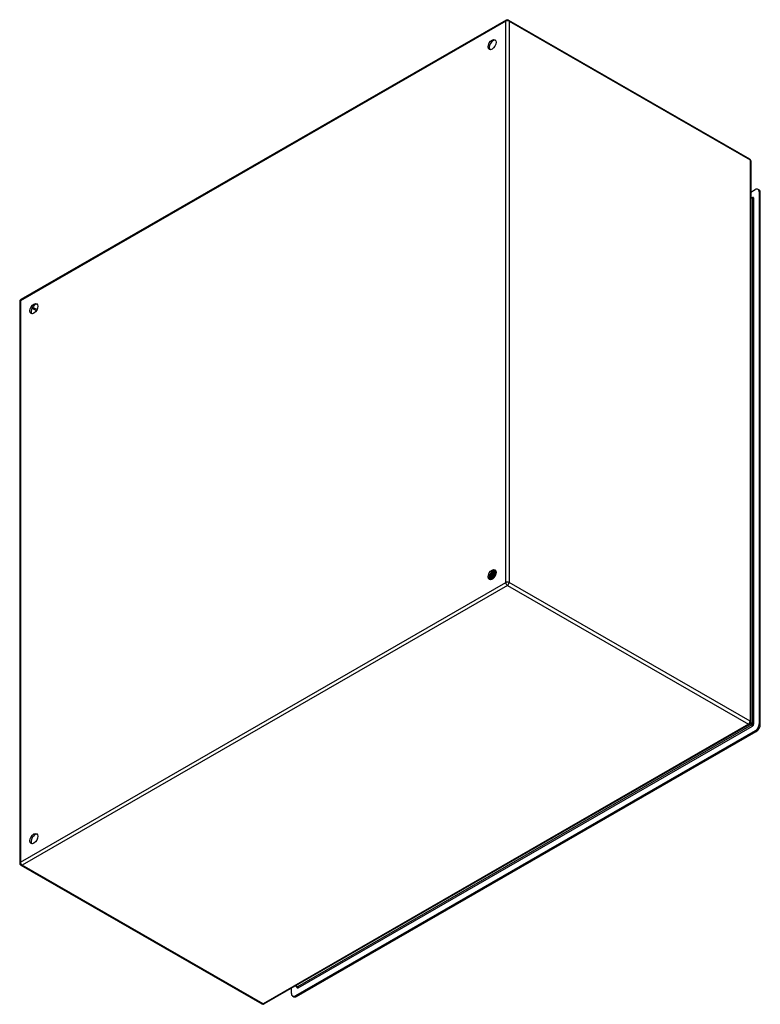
# Model space of a CAD drawing. Header units: inches. Extents: x 142.9 to 168.6, y 49.3 to 83.5.
import ezdxf

# ---------------------------------------------------------------- set-up
doc = ezdxf.new("R2010")
doc.units = ezdxf.units.IN
doc.header["$MEASUREMENT"] = 0
doc.layers.add('Visible Edges(ANSI)', color=7, linetype='Continuous', lineweight=25)
doc.layers.add('Visible Tangent Edges(ANSI)', color=7, linetype='Continuous', lineweight=25)

msp = doc.modelspace()

# ---------------------------------------------------------------- linework, layer by layer
at = {"layer": 'Visible Edges(ANSI)'}
for p, q in [((159.803, 83.488), (142.952, 73.783)), ((159.887, 83.488), (168.254, 78.67)), ((168.296, 78.597), (168.296, 59.113)), ((168.296, 77.512), (168.45, 77.601)), ((168.586, 77.589), (168.549, 77.611)), ((168.296, 77.344), (168.348, 77.314)), ((168.59, 77.52), (168.59, 59.058)), ((168.627, 59.036), (168.627, 77.499)), ((142.909, 73.711), (142.909, 54.227)), ((159.272, 64.265), (159.275, 64.264)), ((159.309, 64.249), (159.312, 64.248)), ((159.337, 64.366), (159.336, 64.366)), ((159.338, 64.349), (159.338, 64.331)), ((159.363, 64.374), (159.366, 64.373)), ((159.372, 64.35), (159.369, 64.351)), ((159.373, 64.329), (159.373, 64.311)), ((159.397, 64.357), (159.399, 64.356)), ((159.406, 64.369), (159.403, 64.371)), ((159.406, 64.334), (159.403, 64.335)), ((159.408, 64.309), (159.408, 64.291)), ((159.43, 64.341), (159.432, 64.339)), ((159.44, 64.318), (159.437, 64.319)), ((159.441, 64.349), (159.438, 64.351)), ((159.443, 64.289), (159.443, 64.271)), ((159.231, 64.124), (159.228, 64.126)), ((159.233, 64.11), (159.23, 64.111)), ((159.248, 64.166), (159.232, 64.157)), ((159.248, 64.131), (159.251, 64.129)), ((159.259, 64.237), (159.256, 64.238)), ((159.268, 64.09), (159.265, 64.091)), ((159.269, 64.105), (159.266, 64.106)), ((159.283, 64.146), (159.267, 64.137)), ((159.286, 64.112), (159.289, 64.111)), ((159.296, 64.221), (159.293, 64.222)), ((159.317, 64.126), (159.301, 64.117)), ((159.307, 64.085), (159.304, 64.087)), ((159.324, 64.094), (159.328, 64.092)), ((159.334, 64.205), (159.331, 64.207)), ((159.336, 64.093), (159.333, 64.095)), ((159.35, 64.105), (159.336, 64.097)), ((159.346, 64.234), (159.349, 64.233)), ((159.349, 64.104), (159.349, 64.104)), ((159.371, 64.19), (159.368, 64.191)), ((159.383, 64.219), (159.386, 64.217)), ((159.408, 64.174), (159.406, 64.175)), ((159.42, 64.203), (159.423, 64.202)), ((168.254, 59.04), (151.402, 49.336)), ((168.45, 58.817), (152.482, 49.621)), ((152.52, 49.6), (168.488, 58.795)), ((142.952, 54.154), (151.318, 49.336)), ((152.49, 49.963), (152.541, 49.934)), ((152.343, 49.702), (152.343, 49.878)), ((152.421, 49.59), (152.384, 49.612))]:
    msp.add_line(p, q, dxfattribs=at)
at = {"layer": 'Visible Edges(ANSI)', "flags": 128}
for points in [[(168.353, 77.312), (168.351, 77.313), (168.348, 77.314)], [(159.408, 64.175), (159.401, 64.178), (159.395, 64.181), (159.388, 64.184), (159.381, 64.187), (159.374, 64.19), (159.367, 64.194), (159.36, 64.197), (159.353, 64.2), (159.346, 64.203), (159.339, 64.206), (159.332, 64.209), (159.325, 64.212), (159.318, 64.215), (159.311, 64.218), (159.304, 64.221), (159.298, 64.224), (159.291, 64.227), (159.284, 64.23), (159.277, 64.233), (159.27, 64.237), (159.263, 64.24), (159.256, 64.243), (159.249, 64.246), (159.242, 64.249)], [(159.255, 64.275), (159.256, 64.274), (159.257, 64.274), (159.258, 64.273), (159.258, 64.273), (159.259, 64.273), (159.26, 64.272), (159.26, 64.272), (159.261, 64.271), (159.262, 64.271), (159.262, 64.271), (159.263, 64.27), (159.264, 64.27), (159.264, 64.269), (159.265, 64.269), (159.266, 64.269), (159.266, 64.268), (159.267, 64.268), (159.268, 64.267), (159.269, 64.267), (159.269, 64.267), (159.27, 64.266), (159.271, 64.266), (159.271, 64.265), (159.272, 64.265)], [(159.296, 64.33), (159.296, 64.328), (159.295, 64.325), (159.294, 64.322), (159.294, 64.319), (159.293, 64.317), (159.292, 64.314), (159.291, 64.311), (159.29, 64.308), (159.289, 64.305), (159.288, 64.303), (159.287, 64.3), (159.286, 64.297), (159.285, 64.294), (159.284, 64.292), (159.283, 64.289), (159.282, 64.286), (159.281, 64.284), (159.28, 64.281), (159.279, 64.278), (159.277, 64.275), (159.276, 64.273), (159.275, 64.27), (159.273, 64.268), (159.272, 64.265)], [(159.275, 64.264), (159.276, 64.267), (159.278, 64.269), (159.279, 64.272), (159.281, 64.275), (159.282, 64.278), (159.283, 64.281), (159.285, 64.284), (159.286, 64.287), (159.287, 64.29), (159.288, 64.293), (159.289, 64.296), (159.29, 64.299), (159.291, 64.302), (159.292, 64.305), (159.293, 64.308), (159.294, 64.311), (159.295, 64.314), (159.296, 64.317), (159.297, 64.32), (159.298, 64.323), (159.298, 64.326), (159.299, 64.329), (159.3, 64.332), (159.3, 64.335)], [(159.275, 64.264), (159.275, 64.264), (159.276, 64.264), (159.276, 64.264), (159.276, 64.264), (159.276, 64.264), (159.277, 64.264), (159.277, 64.264), (159.277, 64.264), (159.278, 64.264), (159.278, 64.264), (159.278, 64.264), (159.278, 64.264), (159.279, 64.264), (159.279, 64.264), (159.279, 64.265), (159.28, 64.265), (159.28, 64.265), (159.28, 64.265), (159.28, 64.265), (159.281, 64.265), (159.281, 64.265), (159.281, 64.265), (159.281, 64.265), (159.282, 64.265)], [(159.282, 64.265), (159.283, 64.268), (159.284, 64.271), (159.286, 64.274), (159.287, 64.277), (159.288, 64.28), (159.29, 64.283), (159.291, 64.286), (159.292, 64.289), (159.293, 64.292), (159.294, 64.295), (159.295, 64.298), (159.296, 64.301), (159.297, 64.304), (159.298, 64.307), (159.298, 64.31), (159.299, 64.313), (159.3, 64.316), (159.3, 64.319), (159.301, 64.322), (159.301, 64.326), (159.302, 64.329), (159.302, 64.331), (159.303, 64.334), (159.303, 64.337)], [(159.282, 64.265), (159.283, 64.264), (159.284, 64.264), (159.285, 64.263), (159.286, 64.262), (159.287, 64.262), (159.289, 64.261), (159.29, 64.26), (159.291, 64.26), (159.292, 64.259), (159.293, 64.258), (159.294, 64.258), (159.295, 64.257), (159.297, 64.256), (159.298, 64.256), (159.299, 64.255), (159.3, 64.255), (159.301, 64.254), (159.302, 64.253), (159.303, 64.253), (159.305, 64.252), (159.306, 64.251), (159.307, 64.251), (159.308, 64.25), (159.309, 64.249)], [(159.335, 64.365), (159.335, 64.361), (159.335, 64.356), (159.335, 64.352), (159.335, 64.347), (159.335, 64.342), (159.335, 64.338), (159.335, 64.333), (159.334, 64.328), (159.333, 64.323), (159.333, 64.318), (159.332, 64.314), (159.331, 64.309), (159.329, 64.304), (159.328, 64.299), (159.327, 64.294), (159.325, 64.289), (159.324, 64.284), (159.322, 64.279), (159.32, 64.274), (159.318, 64.269), (159.316, 64.264), (159.314, 64.259), (159.312, 64.254), (159.309, 64.249)], [(159.312, 64.248), (159.315, 64.253), (159.317, 64.258), (159.319, 64.263), (159.321, 64.268), (159.323, 64.273), (159.325, 64.278), (159.327, 64.283), (159.328, 64.288), (159.33, 64.293), (159.331, 64.298), (159.333, 64.303), (159.334, 64.309), (159.335, 64.314), (159.336, 64.319), (159.336, 64.324), (159.337, 64.328), (159.338, 64.333), (159.338, 64.338), (159.338, 64.343), (159.338, 64.348), (159.338, 64.352), (159.338, 64.357), (159.338, 64.361), (159.337, 64.366)], [(159.312, 64.248), (159.312, 64.248), (159.313, 64.248), (159.313, 64.248), (159.313, 64.248), (159.313, 64.248), (159.314, 64.248), (159.314, 64.248), (159.314, 64.248), (159.315, 64.249), (159.315, 64.249), (159.315, 64.249), (159.315, 64.249), (159.316, 64.249), (159.316, 64.249), (159.316, 64.249), (159.316, 64.249), (159.317, 64.249), (159.317, 64.249), (159.317, 64.249), (159.317, 64.249), (159.318, 64.249), (159.318, 64.249), (159.318, 64.249), (159.318, 64.249)], [(159.318, 64.249), (159.32, 64.252), (159.321, 64.256), (159.323, 64.259), (159.324, 64.263), (159.326, 64.266), (159.327, 64.269), (159.328, 64.273), (159.329, 64.276), (159.33, 64.28), (159.331, 64.283), (159.332, 64.287), (159.333, 64.29), (159.334, 64.294), (159.335, 64.297), (159.335, 64.301), (159.336, 64.304), (159.337, 64.307), (159.337, 64.311), (159.337, 64.314), (159.338, 64.318), (159.338, 64.321), (159.338, 64.324), (159.338, 64.327), (159.338, 64.331)], [(159.318, 64.249), (159.32, 64.248), (159.321, 64.248), (159.322, 64.247), (159.323, 64.246), (159.324, 64.246), (159.325, 64.245), (159.326, 64.244), (159.328, 64.244), (159.329, 64.243), (159.33, 64.243), (159.331, 64.242), (159.332, 64.241), (159.333, 64.241), (159.335, 64.24), (159.336, 64.24), (159.337, 64.239), (159.338, 64.238), (159.339, 64.238), (159.34, 64.237), (159.342, 64.236), (159.343, 64.236), (159.344, 64.235), (159.345, 64.235), (159.346, 64.234)], [(159.366, 64.351), (159.365, 64.351), (159.364, 64.352), (159.362, 64.352), (159.361, 64.353), (159.36, 64.354), (159.359, 64.354), (159.358, 64.355), (159.357, 64.356), (159.355, 64.356), (159.354, 64.357), (159.353, 64.357), (159.352, 64.358), (159.351, 64.359), (159.349, 64.359), (159.348, 64.36), (159.347, 64.36), (159.346, 64.361), (159.345, 64.362), (159.343, 64.362), (159.342, 64.363), (159.341, 64.363), (159.34, 64.364), (159.339, 64.365), (159.337, 64.365)], [(159.369, 64.351), (159.368, 64.351), (159.366, 64.351), (159.365, 64.35), (159.364, 64.35), (159.362, 64.35), (159.361, 64.35), (159.36, 64.35), (159.359, 64.349), (159.357, 64.349), (159.356, 64.349), (159.355, 64.349), (159.354, 64.348), (159.352, 64.348), (159.351, 64.348), (159.35, 64.348), (159.348, 64.348), (159.347, 64.347), (159.346, 64.347), (159.345, 64.347), (159.343, 64.347), (159.342, 64.346), (159.341, 64.346), (159.34, 64.346), (159.338, 64.346)], [(159.343, 64.371), (159.344, 64.371), (159.345, 64.371), (159.346, 64.371), (159.347, 64.371), (159.347, 64.372), (159.348, 64.372), (159.349, 64.372), (159.35, 64.372), (159.351, 64.372), (159.351, 64.372), (159.352, 64.372), (159.353, 64.372), (159.354, 64.373), (159.355, 64.373), (159.356, 64.373), (159.356, 64.373), (159.357, 64.373), (159.358, 64.373), (159.359, 64.373), (159.36, 64.374), (159.361, 64.374), (159.361, 64.374), (159.362, 64.374), (159.363, 64.374)], [(159.369, 64.351), (159.369, 64.347), (159.37, 64.342), (159.37, 64.338), (159.37, 64.333), (159.37, 64.329), (159.37, 64.324), (159.37, 64.319), (159.369, 64.314), (159.369, 64.309), (159.368, 64.304), (159.368, 64.299), (159.367, 64.294), (159.366, 64.289), (159.364, 64.284), (159.363, 64.279), (159.362, 64.274), (159.36, 64.269), (159.359, 64.264), (159.357, 64.259), (159.355, 64.254), (159.353, 64.249), (159.351, 64.244), (159.349, 64.239), (159.346, 64.234)], [(159.349, 64.233), (159.352, 64.238), (159.354, 64.243), (159.356, 64.248), (159.358, 64.253), (159.36, 64.258), (159.361, 64.263), (159.363, 64.268), (159.365, 64.273), (159.366, 64.278), (159.367, 64.283), (159.368, 64.288), (159.37, 64.293), (159.37, 64.298), (159.371, 64.303), (159.372, 64.308), (159.372, 64.313), (159.373, 64.318), (159.373, 64.323), (159.373, 64.327), (159.373, 64.332), (159.373, 64.337), (159.373, 64.341), (159.372, 64.345), (159.372, 64.35)], [(159.355, 64.233), (159.356, 64.236), (159.358, 64.239), (159.359, 64.243), (159.36, 64.246), (159.362, 64.249), (159.363, 64.252), (159.364, 64.256), (159.365, 64.259), (159.366, 64.262), (159.367, 64.266), (159.368, 64.269), (159.368, 64.272), (159.369, 64.276), (159.37, 64.279), (159.37, 64.282), (159.371, 64.285), (159.372, 64.289), (159.372, 64.292), (159.372, 64.295), (159.373, 64.298), (159.373, 64.301), (159.373, 64.304), (159.373, 64.308), (159.373, 64.311)], [(159.36, 64.381), (159.36, 64.381), (159.361, 64.38), (159.361, 64.38), (159.361, 64.38), (159.361, 64.379), (159.361, 64.379), (159.361, 64.379), (159.361, 64.379), (159.361, 64.378), (159.361, 64.378), (159.362, 64.378), (159.362, 64.378), (159.362, 64.377), (159.362, 64.377), (159.362, 64.377), (159.362, 64.376), (159.362, 64.376), (159.362, 64.376), (159.363, 64.376), (159.363, 64.375), (159.363, 64.375), (159.363, 64.375), (159.363, 64.374), (159.363, 64.374)], [(159.366, 64.373), (159.366, 64.373), (159.365, 64.374), (159.365, 64.374), (159.365, 64.374), (159.365, 64.375), (159.365, 64.375), (159.365, 64.375), (159.365, 64.376), (159.364, 64.376), (159.364, 64.377), (159.364, 64.377), (159.364, 64.377), (159.364, 64.378), (159.364, 64.378), (159.363, 64.378), (159.363, 64.379), (159.363, 64.379), (159.363, 64.379), (159.363, 64.38), (159.363, 64.38), (159.362, 64.381), (159.362, 64.381), (159.362, 64.381), (159.362, 64.382)], [(159.366, 64.373), (159.366, 64.372), (159.366, 64.371), (159.366, 64.37), (159.366, 64.369), (159.366, 64.368), (159.366, 64.368), (159.366, 64.367), (159.366, 64.366), (159.366, 64.365), (159.366, 64.364), (159.366, 64.363), (159.366, 64.362), (159.366, 64.362), (159.366, 64.361), (159.366, 64.36), (159.366, 64.359), (159.366, 64.358), (159.365, 64.357), (159.365, 64.356), (159.365, 64.355), (159.365, 64.355), (159.365, 64.354), (159.365, 64.353), (159.365, 64.352)], [(159.365, 64.352), (159.367, 64.352), (159.368, 64.352), (159.369, 64.353), (159.371, 64.353), (159.372, 64.353), (159.373, 64.353), (159.374, 64.354), (159.376, 64.354), (159.377, 64.354), (159.378, 64.354), (159.38, 64.354), (159.381, 64.355), (159.382, 64.355), (159.384, 64.355), (159.385, 64.355), (159.386, 64.356), (159.387, 64.356), (159.389, 64.356), (159.39, 64.356), (159.391, 64.357), (159.393, 64.357), (159.394, 64.357), (159.395, 64.357), (159.397, 64.357)], [(159.398, 64.334), (159.397, 64.335), (159.396, 64.335), (159.395, 64.336), (159.394, 64.336), (159.393, 64.337), (159.392, 64.337), (159.39, 64.338), (159.389, 64.339), (159.388, 64.339), (159.387, 64.34), (159.386, 64.34), (159.385, 64.341), (159.384, 64.341), (159.383, 64.342), (159.382, 64.343), (159.381, 64.343), (159.38, 64.344), (159.378, 64.344), (159.377, 64.345), (159.376, 64.345), (159.375, 64.346), (159.374, 64.346), (159.373, 64.347), (159.372, 64.348)], [(159.403, 64.335), (159.402, 64.335), (159.401, 64.335), (159.399, 64.334), (159.398, 64.334), (159.397, 64.334), (159.396, 64.334), (159.394, 64.333), (159.393, 64.333), (159.392, 64.333), (159.391, 64.333), (159.389, 64.332), (159.388, 64.332), (159.387, 64.332), (159.386, 64.332), (159.384, 64.331), (159.383, 64.331), (159.382, 64.331), (159.381, 64.331), (159.379, 64.331), (159.378, 64.33), (159.377, 64.33), (159.376, 64.33), (159.374, 64.33), (159.373, 64.329)], [(159.374, 64.387), (159.375, 64.386), (159.377, 64.385), (159.378, 64.384), (159.379, 64.383), (159.38, 64.382), (159.381, 64.381), (159.382, 64.38), (159.383, 64.379), (159.384, 64.378), (159.385, 64.377), (159.386, 64.376), (159.387, 64.374), (159.388, 64.373), (159.389, 64.372), (159.39, 64.37), (159.391, 64.369), (159.391, 64.368), (159.392, 64.366), (159.393, 64.365), (159.394, 64.363), (159.394, 64.362), (159.395, 64.361), (159.396, 64.359), (159.397, 64.357)], [(159.399, 64.356), (159.398, 64.358), (159.398, 64.359), (159.397, 64.361), (159.396, 64.363), (159.395, 64.364), (159.394, 64.366), (159.394, 64.367), (159.393, 64.369), (159.392, 64.37), (159.391, 64.371), (159.39, 64.373), (159.389, 64.374), (159.388, 64.375), (159.387, 64.377), (159.385, 64.378), (159.384, 64.379), (159.383, 64.38), (159.382, 64.381), (159.381, 64.382), (159.38, 64.383), (159.378, 64.384), (159.377, 64.385), (159.376, 64.386), (159.375, 64.387)], [(159.403, 64.335), (159.404, 64.331), (159.404, 64.326), (159.405, 64.322), (159.405, 64.318), (159.405, 64.313), (159.405, 64.308), (159.405, 64.304), (159.405, 64.299), (159.404, 64.294), (159.404, 64.289), (159.403, 64.284), (159.402, 64.279), (159.401, 64.274), (159.4, 64.269), (159.399, 64.264), (159.398, 64.259), (159.396, 64.254), (159.395, 64.249), (159.393, 64.244), (159.391, 64.239), (159.39, 64.234), (159.388, 64.229), (159.385, 64.224), (159.383, 64.219)], [(159.386, 64.378), (159.388, 64.377), (159.39, 64.376), (159.393, 64.376), (159.395, 64.375), (159.397, 64.374), (159.399, 64.373), (159.402, 64.372), (159.404, 64.371), (159.406, 64.369), (159.408, 64.368), (159.41, 64.367), (159.412, 64.365), (159.413, 64.363), (159.415, 64.362), (159.417, 64.36), (159.419, 64.358), (159.42, 64.356), (159.422, 64.354), (159.423, 64.352), (159.425, 64.35), (159.426, 64.348), (159.427, 64.345), (159.429, 64.343), (159.43, 64.341)], [(159.386, 64.217), (159.388, 64.222), (159.391, 64.227), (159.392, 64.232), (159.394, 64.237), (159.396, 64.242), (159.398, 64.248), (159.399, 64.253), (159.401, 64.258), (159.402, 64.263), (159.403, 64.268), (159.404, 64.273), (159.405, 64.278), (159.406, 64.283), (159.407, 64.288), (159.407, 64.293), (159.408, 64.298), (159.408, 64.302), (159.408, 64.307), (159.408, 64.312), (159.408, 64.316), (159.407, 64.321), (159.407, 64.325), (159.406, 64.33), (159.406, 64.334)], [(159.392, 64.217), (159.393, 64.22), (159.394, 64.223), (159.395, 64.226), (159.396, 64.229), (159.398, 64.232), (159.399, 64.235), (159.4, 64.239), (159.401, 64.242), (159.401, 64.245), (159.402, 64.248), (159.403, 64.251), (159.404, 64.254), (159.404, 64.257), (159.405, 64.26), (159.406, 64.264), (159.406, 64.267), (159.406, 64.27), (159.407, 64.273), (159.407, 64.276), (159.407, 64.279), (159.408, 64.282), (159.408, 64.285), (159.408, 64.288), (159.408, 64.291)], [(159.399, 64.356), (159.399, 64.355), (159.399, 64.354), (159.399, 64.353), (159.399, 64.353), (159.399, 64.352), (159.399, 64.351), (159.399, 64.35), (159.399, 64.349), (159.399, 64.348), (159.399, 64.347), (159.399, 64.346), (159.399, 64.345), (159.399, 64.345), (159.399, 64.344), (159.399, 64.343), (159.399, 64.342), (159.399, 64.341), (159.399, 64.34), (159.399, 64.339), (159.399, 64.338), (159.399, 64.337), (159.399, 64.337), (159.399, 64.336), (159.399, 64.335)], [(159.399, 64.335), (159.4, 64.335), (159.401, 64.335), (159.403, 64.335), (159.404, 64.336), (159.405, 64.336), (159.407, 64.336), (159.408, 64.336), (159.409, 64.337), (159.411, 64.337), (159.412, 64.337), (159.413, 64.337), (159.414, 64.338), (159.416, 64.338), (159.417, 64.338), (159.418, 64.338), (159.42, 64.339), (159.421, 64.339), (159.422, 64.339), (159.423, 64.339), (159.425, 64.34), (159.426, 64.34), (159.427, 64.34), (159.429, 64.34), (159.43, 64.341)], [(159.432, 64.339), (159.432, 64.341), (159.431, 64.343), (159.43, 64.344), (159.429, 64.346), (159.428, 64.347), (159.427, 64.349), (159.426, 64.35), (159.425, 64.352), (159.424, 64.353), (159.423, 64.354), (159.422, 64.356), (159.421, 64.357), (159.42, 64.358), (159.419, 64.359), (159.418, 64.361), (159.416, 64.362), (159.415, 64.363), (159.414, 64.364), (159.413, 64.365), (159.411, 64.366), (159.41, 64.367), (159.409, 64.368), (159.407, 64.369), (159.406, 64.369)], [(159.43, 64.317), (159.429, 64.318), (159.428, 64.319), (159.427, 64.319), (159.426, 64.32), (159.425, 64.32), (159.424, 64.321), (159.423, 64.321), (159.422, 64.322), (159.421, 64.322), (159.42, 64.323), (159.419, 64.323), (159.418, 64.324), (159.417, 64.324), (159.416, 64.325), (159.415, 64.325), (159.414, 64.326), (159.413, 64.326), (159.412, 64.327), (159.411, 64.327), (159.41, 64.328), (159.409, 64.328), (159.408, 64.329), (159.407, 64.329), (159.406, 64.33)], [(159.437, 64.319), (159.436, 64.319), (159.435, 64.318), (159.433, 64.318), (159.432, 64.318), (159.431, 64.318), (159.43, 64.317), (159.429, 64.317), (159.427, 64.317), (159.426, 64.317), (159.425, 64.316), (159.424, 64.316), (159.422, 64.316), (159.421, 64.316), (159.42, 64.315), (159.419, 64.315), (159.418, 64.315), (159.416, 64.315), (159.415, 64.314), (159.414, 64.314), (159.413, 64.314), (159.411, 64.314), (159.41, 64.313), (159.409, 64.313), (159.408, 64.313)], [(159.42, 64.358), (159.422, 64.357), (159.423, 64.357), (159.425, 64.357), (159.426, 64.356), (159.428, 64.356), (159.429, 64.355), (159.43, 64.355), (159.432, 64.354), (159.433, 64.353), (159.435, 64.353), (159.436, 64.352), (159.437, 64.351), (159.438, 64.351), (159.44, 64.35), (159.441, 64.349), (159.442, 64.348), (159.443, 64.347), (159.445, 64.346), (159.446, 64.345), (159.447, 64.344), (159.448, 64.343), (159.449, 64.342), (159.45, 64.341), (159.451, 64.34)], [(159.437, 64.319), (159.438, 64.315), (159.439, 64.311), (159.439, 64.306), (159.439, 64.302), (159.44, 64.297), (159.44, 64.293), (159.44, 64.288), (159.44, 64.283), (159.439, 64.278), (159.439, 64.274), (159.439, 64.269), (159.438, 64.264), (159.437, 64.259), (159.436, 64.254), (159.435, 64.249), (159.434, 64.244), (159.433, 64.239), (159.431, 64.234), (159.43, 64.228), (159.428, 64.223), (159.426, 64.218), (159.424, 64.213), (159.422, 64.208), (159.42, 64.203)], [(159.423, 64.203), (159.425, 64.208), (159.427, 64.213), (159.429, 64.218), (159.431, 64.223), (159.433, 64.228), (159.434, 64.233), (159.436, 64.238), (159.437, 64.243), (159.438, 64.248), (159.439, 64.253), (159.44, 64.258), (159.441, 64.263), (159.441, 64.268), (159.442, 64.273), (159.442, 64.277), (159.443, 64.282), (159.443, 64.287), (159.443, 64.292), (159.443, 64.296), (159.442, 64.301), (159.442, 64.305), (159.441, 64.309), (159.441, 64.314), (159.44, 64.318)], [(159.432, 64.339), (159.432, 64.338), (159.432, 64.338), (159.432, 64.337), (159.432, 64.336), (159.432, 64.335), (159.432, 64.334), (159.432, 64.333), (159.432, 64.332), (159.432, 64.331), (159.432, 64.331), (159.432, 64.33), (159.432, 64.329), (159.432, 64.328), (159.432, 64.327), (159.432, 64.326), (159.432, 64.325), (159.432, 64.324), (159.432, 64.323), (159.432, 64.322), (159.432, 64.322), (159.432, 64.321), (159.432, 64.32), (159.432, 64.319), (159.432, 64.318)], [(159.438, 64.319), (159.439, 64.319), (159.439, 64.319), (159.44, 64.319), (159.44, 64.319), (159.441, 64.319), (159.442, 64.319), (159.442, 64.319), (159.443, 64.32), (159.443, 64.32), (159.444, 64.32), (159.445, 64.32), (159.445, 64.32), (159.446, 64.32), (159.447, 64.32), (159.447, 64.32), (159.448, 64.321), (159.448, 64.321), (159.449, 64.321), (159.45, 64.321), (159.45, 64.321), (159.451, 64.321), (159.452, 64.321), (159.452, 64.322), (159.453, 64.322)], [(159.451, 64.342), (159.451, 64.342), (159.45, 64.342), (159.45, 64.343), (159.45, 64.343), (159.449, 64.343), (159.449, 64.344), (159.448, 64.344), (159.448, 64.344), (159.447, 64.345), (159.447, 64.345), (159.447, 64.345), (159.446, 64.346), (159.446, 64.346), (159.445, 64.346), (159.445, 64.347), (159.444, 64.347), (159.444, 64.347), (159.443, 64.348), (159.443, 64.348), (159.442, 64.348), (159.442, 64.348), (159.442, 64.349), (159.441, 64.349), (159.441, 64.349)], [(159.452, 64.306), (159.452, 64.306), (159.451, 64.306), (159.451, 64.307), (159.45, 64.307), (159.45, 64.307), (159.45, 64.307), (159.449, 64.308), (159.449, 64.308), (159.448, 64.308), (159.448, 64.308), (159.447, 64.309), (159.447, 64.309), (159.446, 64.309), (159.446, 64.309), (159.445, 64.31), (159.445, 64.31), (159.444, 64.31), (159.444, 64.31), (159.443, 64.311), (159.443, 64.311), (159.442, 64.311), (159.442, 64.311), (159.441, 64.312), (159.441, 64.312)], [(159.441, 64.246), (159.441, 64.247), (159.441, 64.248), (159.441, 64.249), (159.441, 64.25), (159.441, 64.251), (159.442, 64.252), (159.442, 64.253), (159.442, 64.254), (159.442, 64.255), (159.442, 64.256), (159.442, 64.257), (159.442, 64.258), (159.442, 64.259), (159.442, 64.26), (159.442, 64.261), (159.442, 64.262), (159.442, 64.263), (159.443, 64.264), (159.443, 64.266), (159.443, 64.267), (159.443, 64.268), (159.443, 64.269), (159.443, 64.27), (159.443, 64.271)], [(159.452, 64.298), (159.451, 64.298), (159.451, 64.298), (159.451, 64.298), (159.45, 64.298), (159.45, 64.298), (159.449, 64.298), (159.449, 64.298), (159.449, 64.298), (159.448, 64.298), (159.448, 64.298), (159.448, 64.297), (159.447, 64.297), (159.447, 64.297), (159.446, 64.297), (159.446, 64.297), (159.446, 64.297), (159.445, 64.297), (159.445, 64.297), (159.444, 64.297), (159.444, 64.297), (159.444, 64.297), (159.443, 64.297), (159.443, 64.296), (159.442, 64.296)], [(159.293, 64.222), (159.291, 64.218), (159.288, 64.214), (159.285, 64.21), (159.282, 64.206), (159.279, 64.202), (159.276, 64.199), (159.272, 64.195), (159.269, 64.192), (159.266, 64.188), (159.263, 64.185), (159.259, 64.182), (159.256, 64.179), (159.253, 64.176), (159.249, 64.173), (159.246, 64.17), (159.242, 64.167), (159.239, 64.165), (159.236, 64.163), (159.232, 64.16), (159.229, 64.158), (159.225, 64.157), (159.222, 64.155), (159.218, 64.153), (159.215, 64.152)], [(159.215, 64.149), (159.218, 64.15), (159.222, 64.152), (159.225, 64.154), (159.229, 64.155), (159.233, 64.157), (159.236, 64.16), (159.24, 64.162), (159.243, 64.164), (159.247, 64.167), (159.25, 64.17), (159.254, 64.173), (159.257, 64.176), (159.261, 64.179), (159.264, 64.182), (159.268, 64.186), (159.271, 64.189), (159.275, 64.193), (159.278, 64.196), (159.281, 64.2), (159.284, 64.204), (159.287, 64.208), (159.291, 64.213), (159.294, 64.217), (159.296, 64.221)], [(159.228, 64.126), (159.228, 64.126), (159.227, 64.126), (159.226, 64.126), (159.226, 64.125), (159.225, 64.125), (159.225, 64.125), (159.224, 64.125), (159.224, 64.125), (159.223, 64.125), (159.222, 64.125), (159.222, 64.125), (159.221, 64.125), (159.221, 64.125), (159.22, 64.125), (159.22, 64.125), (159.219, 64.125), (159.219, 64.125), (159.218, 64.125), (159.218, 64.125), (159.217, 64.125), (159.217, 64.125), (159.216, 64.125), (159.215, 64.125), (159.215, 64.125)], [(159.215, 64.124), (159.216, 64.124), (159.216, 64.124), (159.217, 64.124), (159.218, 64.124), (159.218, 64.124), (159.219, 64.124), (159.22, 64.124), (159.22, 64.124), (159.221, 64.124), (159.222, 64.124), (159.222, 64.124), (159.223, 64.124), (159.224, 64.124), (159.224, 64.124), (159.225, 64.124), (159.226, 64.124), (159.226, 64.124), (159.227, 64.124), (159.228, 64.124), (159.228, 64.124), (159.229, 64.124), (159.23, 64.124), (159.23, 64.124), (159.231, 64.124)], [(159.266, 64.106), (159.263, 64.106), (159.261, 64.105), (159.258, 64.105), (159.256, 64.105), (159.254, 64.105), (159.251, 64.105), (159.249, 64.106), (159.246, 64.106), (159.244, 64.106), (159.242, 64.107), (159.24, 64.107), (159.238, 64.108), (159.236, 64.109), (159.234, 64.11), (159.232, 64.111), (159.23, 64.112), (159.228, 64.113), (159.226, 64.114), (159.224, 64.116), (159.222, 64.117), (159.221, 64.119), (159.219, 64.12), (159.218, 64.122), (159.216, 64.124)], [(159.228, 64.126), (159.228, 64.127), (159.227, 64.128), (159.227, 64.129), (159.226, 64.13), (159.226, 64.131), (159.226, 64.132), (159.225, 64.133), (159.225, 64.134), (159.224, 64.135), (159.224, 64.136), (159.223, 64.137), (159.223, 64.138), (159.223, 64.139), (159.222, 64.14), (159.222, 64.141), (159.221, 64.142), (159.221, 64.143), (159.22, 64.144), (159.22, 64.145), (159.22, 64.146), (159.219, 64.147), (159.219, 64.148), (159.218, 64.149), (159.218, 64.15)], [(159.221, 64.192), (159.223, 64.193), (159.225, 64.195), (159.227, 64.196), (159.229, 64.198), (159.231, 64.199), (159.233, 64.201), (159.235, 64.203), (159.237, 64.204), (159.239, 64.206), (159.241, 64.208), (159.243, 64.21), (159.245, 64.212), (159.247, 64.214), (159.248, 64.216), (159.25, 64.218), (159.252, 64.22), (159.254, 64.222), (159.256, 64.224), (159.257, 64.226), (159.259, 64.229), (159.261, 64.231), (159.263, 64.233), (159.264, 64.236), (159.266, 64.238)], [(159.222, 64.196), (159.224, 64.197), (159.226, 64.198), (159.227, 64.2), (159.229, 64.201), (159.23, 64.203), (159.232, 64.205), (159.234, 64.206), (159.235, 64.208), (159.237, 64.209), (159.238, 64.211), (159.24, 64.213), (159.241, 64.215), (159.243, 64.216), (159.244, 64.218), (159.246, 64.22), (159.247, 64.222), (159.249, 64.224), (159.25, 64.225), (159.252, 64.227), (159.253, 64.229), (159.255, 64.231), (159.256, 64.233), (159.257, 64.235), (159.259, 64.237)], [(159.243, 64.142), (159.243, 64.142), (159.242, 64.143), (159.241, 64.143), (159.24, 64.144), (159.239, 64.144), (159.238, 64.144), (159.238, 64.145), (159.237, 64.145), (159.236, 64.146), (159.235, 64.146), (159.234, 64.147), (159.233, 64.147), (159.232, 64.148), (159.232, 64.148), (159.231, 64.148), (159.23, 64.149), (159.229, 64.149), (159.228, 64.15), (159.227, 64.15), (159.227, 64.151), (159.226, 64.151), (159.225, 64.152), (159.224, 64.152), (159.223, 64.152)], [(159.256, 64.238), (159.255, 64.237), (159.253, 64.235), (159.252, 64.233), (159.251, 64.231), (159.25, 64.23), (159.248, 64.228), (159.247, 64.226), (159.246, 64.225), (159.244, 64.223), (159.243, 64.222), (159.242, 64.22), (159.24, 64.218), (159.239, 64.217), (159.238, 64.215), (159.236, 64.214), (159.235, 64.212), (159.234, 64.211), (159.232, 64.209), (159.231, 64.208), (159.23, 64.207), (159.228, 64.205), (159.227, 64.204), (159.225, 64.202), (159.224, 64.201)], [(159.247, 64.133), (159.247, 64.132), (159.246, 64.132), (159.245, 64.131), (159.245, 64.131), (159.244, 64.131), (159.243, 64.13), (159.243, 64.13), (159.242, 64.13), (159.241, 64.129), (159.241, 64.129), (159.24, 64.129), (159.239, 64.128), (159.239, 64.128), (159.238, 64.128), (159.237, 64.127), (159.237, 64.127), (159.236, 64.127), (159.235, 64.126), (159.235, 64.126), (159.234, 64.126), (159.233, 64.125), (159.233, 64.125), (159.232, 64.124), (159.231, 64.124)], [(159.233, 64.11), (159.234, 64.109), (159.236, 64.108), (159.237, 64.108), (159.238, 64.107), (159.24, 64.107), (159.241, 64.106), (159.243, 64.106), (159.244, 64.105), (159.245, 64.105), (159.247, 64.105), (159.248, 64.104), (159.25, 64.104), (159.251, 64.104), (159.253, 64.104), (159.254, 64.104), (159.256, 64.104), (159.258, 64.104), (159.259, 64.104), (159.261, 64.104), (159.262, 64.104), (159.264, 64.104), (159.266, 64.104), (159.267, 64.104), (159.269, 64.105)], [(159.236, 64.159), (159.236, 64.158), (159.237, 64.157), (159.237, 64.156), (159.238, 64.155), (159.238, 64.153), (159.239, 64.152), (159.239, 64.151), (159.24, 64.15), (159.24, 64.149), (159.241, 64.147), (159.241, 64.146), (159.242, 64.145), (159.242, 64.144), (159.243, 64.143), (159.243, 64.142), (159.244, 64.14), (159.245, 64.139), (159.245, 64.138), (159.246, 64.137), (159.246, 64.136), (159.247, 64.134), (159.247, 64.133), (159.248, 64.132), (159.248, 64.131)], [(159.256, 64.238), (159.255, 64.239), (159.255, 64.239), (159.254, 64.239), (159.253, 64.24), (159.253, 64.24), (159.252, 64.24), (159.251, 64.241), (159.251, 64.241), (159.25, 64.242), (159.25, 64.242), (159.249, 64.242), (159.248, 64.243), (159.248, 64.243), (159.247, 64.243), (159.247, 64.244), (159.246, 64.244), (159.245, 64.244), (159.245, 64.245), (159.244, 64.245), (159.244, 64.246), (159.243, 64.246), (159.242, 64.246), (159.242, 64.247), (159.241, 64.247)], [(159.248, 64.166), (159.25, 64.168), (159.253, 64.169), (159.255, 64.171), (159.258, 64.173), (159.26, 64.174), (159.263, 64.176), (159.265, 64.178), (159.267, 64.18), (159.27, 64.182), (159.272, 64.184), (159.275, 64.187), (159.277, 64.189), (159.279, 64.191), (159.282, 64.194), (159.284, 64.196), (159.286, 64.199), (159.288, 64.202), (159.291, 64.204), (159.293, 64.207), (159.295, 64.21), (159.297, 64.213), (159.299, 64.216), (159.301, 64.219), (159.303, 64.222)], [(159.331, 64.207), (159.328, 64.202), (159.325, 64.198), (159.322, 64.193), (159.319, 64.189), (159.316, 64.185), (159.312, 64.181), (159.309, 64.177), (159.306, 64.173), (159.302, 64.17), (159.299, 64.166), (159.295, 64.163), (159.292, 64.159), (159.288, 64.156), (159.284, 64.153), (159.281, 64.15), (159.277, 64.147), (159.274, 64.145), (159.27, 64.142), (159.266, 64.14), (159.263, 64.138), (159.259, 64.136), (159.255, 64.134), (159.252, 64.132), (159.248, 64.131)], [(159.251, 64.129), (159.255, 64.131), (159.258, 64.133), (159.262, 64.134), (159.266, 64.136), (159.269, 64.139), (159.273, 64.141), (159.277, 64.143), (159.28, 64.146), (159.284, 64.149), (159.288, 64.152), (159.291, 64.155), (159.295, 64.158), (159.298, 64.161), (159.302, 64.165), (159.305, 64.168), (159.309, 64.172), (159.312, 64.176), (159.315, 64.18), (159.319, 64.184), (159.322, 64.188), (159.325, 64.192), (159.328, 64.196), (159.331, 64.201), (159.334, 64.205)], [(159.304, 64.087), (159.301, 64.086), (159.299, 64.086), (159.296, 64.085), (159.293, 64.085), (159.291, 64.085), (159.288, 64.085), (159.286, 64.085), (159.283, 64.086), (159.281, 64.086), (159.278, 64.086), (159.276, 64.087), (159.274, 64.088), (159.272, 64.088), (159.269, 64.089), (159.267, 64.09), (159.265, 64.091), (159.263, 64.093), (159.261, 64.094), (159.259, 64.095), (159.258, 64.097), (159.256, 64.099), (159.254, 64.1), (159.253, 64.102), (159.251, 64.104)], [(159.266, 64.106), (159.266, 64.107), (159.265, 64.108), (159.265, 64.109), (159.264, 64.11), (159.264, 64.111), (159.263, 64.112), (159.263, 64.113), (159.262, 64.114), (159.262, 64.115), (159.261, 64.117), (159.261, 64.118), (159.261, 64.119), (159.26, 64.12), (159.26, 64.121), (159.259, 64.122), (159.259, 64.123), (159.258, 64.124), (159.258, 64.125), (159.257, 64.126), (159.257, 64.127), (159.256, 64.128), (159.256, 64.129), (159.256, 64.13), (159.255, 64.131)], [(159.266, 64.238), (159.266, 64.238), (159.265, 64.238), (159.265, 64.238), (159.265, 64.238), (159.265, 64.238), (159.264, 64.238), (159.264, 64.238), (159.264, 64.238), (159.263, 64.238), (159.263, 64.238), (159.263, 64.238), (159.262, 64.238), (159.262, 64.238), (159.262, 64.238), (159.262, 64.237), (159.261, 64.237), (159.261, 64.237), (159.261, 64.237), (159.26, 64.237), (159.26, 64.237), (159.26, 64.237), (159.259, 64.237), (159.259, 64.237), (159.259, 64.237)], [(159.282, 64.121), (159.281, 64.122), (159.28, 64.122), (159.279, 64.123), (159.278, 64.123), (159.277, 64.124), (159.277, 64.124), (159.276, 64.125), (159.275, 64.125), (159.274, 64.126), (159.273, 64.126), (159.272, 64.127), (159.271, 64.127), (159.27, 64.128), (159.269, 64.128), (159.268, 64.129), (159.267, 64.129), (159.266, 64.13), (159.265, 64.13), (159.264, 64.131), (159.263, 64.131), (159.262, 64.132), (159.261, 64.132), (159.261, 64.133), (159.26, 64.133)], [(159.293, 64.222), (159.292, 64.223), (159.291, 64.224), (159.29, 64.224), (159.289, 64.225), (159.288, 64.226), (159.287, 64.226), (159.285, 64.227), (159.284, 64.228), (159.283, 64.228), (159.282, 64.229), (159.281, 64.23), (159.28, 64.23), (159.279, 64.231), (159.277, 64.231), (159.276, 64.232), (159.275, 64.233), (159.274, 64.233), (159.273, 64.234), (159.272, 64.235), (159.271, 64.235), (159.269, 64.236), (159.268, 64.237), (159.267, 64.237), (159.266, 64.238)], [(159.268, 64.09), (159.269, 64.089), (159.271, 64.088), (159.272, 64.088), (159.274, 64.087), (159.275, 64.087), (159.277, 64.086), (159.278, 64.086), (159.28, 64.085), (159.281, 64.085), (159.283, 64.084), (159.284, 64.084), (159.286, 64.084), (159.288, 64.084), (159.289, 64.084), (159.291, 64.084), (159.293, 64.084), (159.295, 64.084), (159.296, 64.084), (159.298, 64.084), (159.3, 64.084), (159.302, 64.084), (159.303, 64.084), (159.305, 64.085), (159.307, 64.085)], [(159.286, 64.113), (159.285, 64.113), (159.284, 64.113), (159.284, 64.112), (159.283, 64.112), (159.282, 64.112), (159.282, 64.111), (159.281, 64.111), (159.28, 64.11), (159.28, 64.11), (159.279, 64.11), (159.278, 64.109), (159.278, 64.109), (159.277, 64.109), (159.276, 64.108), (159.275, 64.108), (159.275, 64.107), (159.274, 64.107), (159.273, 64.107), (159.273, 64.106), (159.272, 64.106), (159.271, 64.106), (159.271, 64.105), (159.27, 64.105), (159.269, 64.105)], [(159.273, 64.141), (159.274, 64.14), (159.274, 64.138), (159.275, 64.137), (159.276, 64.136), (159.276, 64.135), (159.277, 64.134), (159.277, 64.133), (159.278, 64.131), (159.278, 64.13), (159.279, 64.129), (159.279, 64.128), (159.28, 64.127), (159.28, 64.125), (159.281, 64.124), (159.281, 64.123), (159.282, 64.122), (159.282, 64.121), (159.283, 64.119), (159.284, 64.118), (159.284, 64.117), (159.285, 64.116), (159.285, 64.115), (159.286, 64.113), (159.286, 64.112)], [(159.283, 64.146), (159.285, 64.148), (159.288, 64.149), (159.29, 64.151), (159.293, 64.153), (159.295, 64.155), (159.298, 64.157), (159.301, 64.159), (159.303, 64.161), (159.306, 64.163), (159.308, 64.166), (159.311, 64.168), (159.313, 64.17), (159.316, 64.173), (159.318, 64.176), (159.32, 64.178), (159.323, 64.181), (159.325, 64.184), (159.327, 64.187), (159.33, 64.19), (159.332, 64.193), (159.334, 64.196), (159.336, 64.199), (159.338, 64.202), (159.34, 64.205)], [(159.368, 64.191), (159.366, 64.186), (159.363, 64.182), (159.36, 64.177), (159.357, 64.173), (159.353, 64.169), (159.35, 64.165), (159.347, 64.161), (159.344, 64.157), (159.34, 64.153), (159.337, 64.149), (159.333, 64.146), (159.33, 64.142), (159.326, 64.139), (159.323, 64.136), (159.319, 64.133), (159.315, 64.13), (159.312, 64.127), (159.308, 64.125), (159.304, 64.122), (159.301, 64.12), (159.297, 64.118), (159.294, 64.116), (159.29, 64.114), (159.286, 64.112)], [(159.3, 64.072), (159.299, 64.072), (159.298, 64.072), (159.298, 64.073), (159.297, 64.073), (159.297, 64.074), (159.296, 64.074), (159.295, 64.074), (159.295, 64.075), (159.294, 64.075), (159.294, 64.076), (159.293, 64.076), (159.292, 64.077), (159.292, 64.077), (159.291, 64.078), (159.291, 64.079), (159.29, 64.079), (159.29, 64.08), (159.289, 64.08), (159.288, 64.081), (159.288, 64.081), (159.287, 64.082), (159.287, 64.083), (159.286, 64.083), (159.286, 64.084)], [(159.289, 64.111), (159.293, 64.112), (159.297, 64.114), (159.3, 64.116), (159.304, 64.118), (159.308, 64.121), (159.311, 64.123), (159.315, 64.126), (159.319, 64.128), (159.322, 64.131), (159.326, 64.134), (159.329, 64.138), (159.333, 64.141), (159.336, 64.144), (159.34, 64.148), (159.343, 64.152), (159.347, 64.155), (159.35, 64.159), (159.353, 64.163), (159.356, 64.168), (159.36, 64.172), (159.363, 64.176), (159.366, 64.181), (159.369, 64.185), (159.371, 64.19)], [(159.304, 64.087), (159.304, 64.088), (159.303, 64.089), (159.303, 64.09), (159.302, 64.091), (159.302, 64.092), (159.301, 64.093), (159.301, 64.094), (159.3, 64.095), (159.3, 64.096), (159.299, 64.097), (159.299, 64.098), (159.298, 64.099), (159.298, 64.1), (159.297, 64.102), (159.297, 64.103), (159.296, 64.104), (159.296, 64.105), (159.295, 64.106), (159.295, 64.107), (159.294, 64.108), (159.294, 64.109), (159.293, 64.11), (159.293, 64.111), (159.292, 64.112)], [(159.303, 64.222), (159.303, 64.222), (159.303, 64.222), (159.302, 64.222), (159.302, 64.222), (159.302, 64.222), (159.302, 64.222), (159.301, 64.222), (159.301, 64.222), (159.301, 64.221), (159.3, 64.221), (159.3, 64.221), (159.3, 64.221), (159.3, 64.221), (159.299, 64.221), (159.299, 64.221), (159.299, 64.221), (159.298, 64.221), (159.298, 64.221), (159.298, 64.221), (159.298, 64.221), (159.297, 64.221), (159.297, 64.221), (159.297, 64.221), (159.296, 64.221)], [(159.321, 64.101), (159.32, 64.102), (159.319, 64.102), (159.318, 64.103), (159.317, 64.103), (159.316, 64.104), (159.315, 64.104), (159.314, 64.105), (159.313, 64.105), (159.312, 64.106), (159.311, 64.107), (159.31, 64.107), (159.309, 64.108), (159.308, 64.108), (159.307, 64.109), (159.305, 64.109), (159.304, 64.11), (159.303, 64.11), (159.302, 64.111), (159.301, 64.111), (159.3, 64.112), (159.299, 64.112), (159.298, 64.113), (159.297, 64.114), (159.296, 64.114)], [(159.331, 64.207), (159.33, 64.207), (159.329, 64.208), (159.327, 64.208), (159.326, 64.209), (159.325, 64.21), (159.324, 64.21), (159.323, 64.211), (159.322, 64.212), (159.32, 64.212), (159.319, 64.213), (159.318, 64.213), (159.317, 64.214), (159.316, 64.215), (159.315, 64.215), (159.314, 64.216), (159.312, 64.217), (159.311, 64.217), (159.31, 64.218), (159.309, 64.218), (159.308, 64.219), (159.307, 64.22), (159.305, 64.22), (159.304, 64.221), (159.303, 64.222)], [(159.324, 64.094), (159.324, 64.094), (159.323, 64.094), (159.322, 64.093), (159.321, 64.093), (159.321, 64.092), (159.32, 64.092), (159.319, 64.092), (159.319, 64.091), (159.318, 64.091), (159.317, 64.09), (159.316, 64.09), (159.316, 64.09), (159.315, 64.089), (159.314, 64.089), (159.314, 64.089), (159.313, 64.088), (159.312, 64.088), (159.311, 64.087), (159.311, 64.087), (159.31, 64.087), (159.309, 64.086), (159.309, 64.086), (159.308, 64.086), (159.307, 64.085)], [(159.311, 64.122), (159.311, 64.121), (159.312, 64.12), (159.313, 64.119), (159.313, 64.118), (159.314, 64.116), (159.314, 64.115), (159.315, 64.114), (159.315, 64.113), (159.316, 64.112), (159.317, 64.11), (159.317, 64.109), (159.318, 64.108), (159.318, 64.107), (159.319, 64.106), (159.319, 64.105), (159.32, 64.103), (159.32, 64.102), (159.321, 64.101), (159.322, 64.1), (159.322, 64.099), (159.323, 64.097), (159.323, 64.096), (159.324, 64.095), (159.324, 64.094)], [(159.317, 64.126), (159.32, 64.128), (159.323, 64.13), (159.326, 64.131), (159.328, 64.133), (159.331, 64.135), (159.334, 64.137), (159.336, 64.14), (159.339, 64.142), (159.341, 64.144), (159.344, 64.147), (159.347, 64.149), (159.349, 64.152), (159.352, 64.155), (159.354, 64.157), (159.357, 64.16), (159.359, 64.163), (159.362, 64.166), (159.364, 64.169), (159.366, 64.172), (159.369, 64.176), (159.371, 64.179), (159.373, 64.182), (159.375, 64.185), (159.377, 64.189)], [(159.406, 64.175), (159.403, 64.171), (159.4, 64.166), (159.397, 64.162), (159.394, 64.157), (159.391, 64.153), (159.388, 64.149), (159.385, 64.144), (159.382, 64.14), (159.378, 64.137), (159.375, 64.133), (159.371, 64.129), (159.368, 64.125), (159.364, 64.122), (159.361, 64.119), (159.357, 64.116), (159.354, 64.113), (159.35, 64.11), (159.346, 64.107), (159.343, 64.104), (159.339, 64.102), (159.335, 64.1), (159.332, 64.098), (159.328, 64.096), (159.324, 64.094)], [(159.328, 64.092), (159.329, 64.093), (159.33, 64.094), (159.332, 64.094), (159.333, 64.095), (159.334, 64.096), (159.336, 64.096), (159.337, 64.097), (159.338, 64.098), (159.34, 64.099), (159.341, 64.1), (159.342, 64.101), (159.344, 64.101), (159.345, 64.102), (159.346, 64.103), (159.348, 64.104), (159.349, 64.105), (159.35, 64.106), (159.352, 64.107), (159.353, 64.108), (159.354, 64.109), (159.356, 64.11), (159.357, 64.111), (159.358, 64.112), (159.36, 64.114)], [(159.331, 64.09), (159.331, 64.09), (159.331, 64.09), (159.331, 64.09), (159.331, 64.09), (159.331, 64.091), (159.331, 64.091), (159.331, 64.091), (159.331, 64.091), (159.331, 64.091), (159.331, 64.091), (159.331, 64.091), (159.33, 64.092), (159.33, 64.092), (159.33, 64.092), (159.33, 64.092), (159.33, 64.092), (159.33, 64.092), (159.33, 64.092), (159.33, 64.093), (159.33, 64.093), (159.33, 64.093), (159.33, 64.093), (159.33, 64.093), (159.33, 64.093)], [(159.34, 64.205), (159.34, 64.205), (159.34, 64.205), (159.34, 64.205), (159.339, 64.205), (159.339, 64.205), (159.339, 64.205), (159.338, 64.205), (159.338, 64.205), (159.338, 64.205), (159.338, 64.205), (159.337, 64.205), (159.337, 64.205), (159.337, 64.205), (159.337, 64.205), (159.336, 64.205), (159.336, 64.205), (159.336, 64.205), (159.336, 64.205), (159.335, 64.205), (159.335, 64.205), (159.335, 64.205), (159.335, 64.205), (159.334, 64.205), (159.334, 64.205)], [(159.368, 64.191), (159.367, 64.191), (159.366, 64.192), (159.365, 64.193), (159.364, 64.193), (159.363, 64.194), (159.361, 64.194), (159.36, 64.195), (159.359, 64.196), (159.358, 64.196), (159.357, 64.197), (159.356, 64.197), (159.354, 64.198), (159.353, 64.199), (159.352, 64.199), (159.351, 64.2), (159.35, 64.2), (159.348, 64.201), (159.347, 64.202), (159.346, 64.202), (159.345, 64.203), (159.344, 64.203), (159.343, 64.204), (159.341, 64.205), (159.34, 64.205)], [(159.349, 64.233), (159.349, 64.233), (159.35, 64.233), (159.35, 64.233), (159.35, 64.233), (159.35, 64.233), (159.351, 64.233), (159.351, 64.233), (159.351, 64.233), (159.351, 64.233), (159.352, 64.233), (159.352, 64.233), (159.352, 64.233), (159.352, 64.233), (159.353, 64.233), (159.353, 64.233), (159.353, 64.233), (159.353, 64.233), (159.354, 64.233), (159.354, 64.233), (159.354, 64.233), (159.354, 64.233), (159.355, 64.233), (159.355, 64.233), (159.355, 64.233)], [(159.355, 64.233), (159.356, 64.232), (159.357, 64.232), (159.359, 64.231), (159.36, 64.23), (159.361, 64.23), (159.362, 64.229), (159.363, 64.229), (159.364, 64.228), (159.366, 64.227), (159.367, 64.227), (159.368, 64.226), (159.369, 64.226), (159.37, 64.225), (159.371, 64.224), (159.373, 64.224), (159.374, 64.223), (159.375, 64.223), (159.376, 64.222), (159.377, 64.221), (159.378, 64.221), (159.38, 64.22), (159.381, 64.22), (159.382, 64.219), (159.383, 64.219)], [(159.377, 64.189), (159.377, 64.189), (159.377, 64.189), (159.377, 64.189), (159.376, 64.189), (159.376, 64.189), (159.376, 64.189), (159.376, 64.189), (159.375, 64.189), (159.375, 64.189), (159.375, 64.189), (159.375, 64.189), (159.374, 64.189), (159.374, 64.189), (159.374, 64.189), (159.374, 64.189), (159.373, 64.189), (159.373, 64.189), (159.373, 64.19), (159.373, 64.19), (159.372, 64.19), (159.372, 64.19), (159.372, 64.19), (159.372, 64.19), (159.371, 64.19)], [(159.406, 64.175), (159.405, 64.176), (159.403, 64.176), (159.402, 64.177), (159.401, 64.177), (159.4, 64.178), (159.399, 64.179), (159.398, 64.179), (159.396, 64.18), (159.395, 64.18), (159.394, 64.181), (159.393, 64.181), (159.392, 64.182), (159.39, 64.183), (159.389, 64.183), (159.388, 64.184), (159.387, 64.184), (159.386, 64.185), (159.384, 64.185), (159.383, 64.186), (159.382, 64.187), (159.381, 64.187), (159.38, 64.188), (159.379, 64.188), (159.377, 64.189)], [(159.386, 64.217), (159.386, 64.217), (159.387, 64.217), (159.387, 64.217), (159.387, 64.217), (159.387, 64.217), (159.388, 64.217), (159.388, 64.217), (159.388, 64.217), (159.388, 64.217), (159.388, 64.217), (159.389, 64.217), (159.389, 64.217), (159.389, 64.217), (159.389, 64.217), (159.39, 64.217), (159.39, 64.217), (159.39, 64.217), (159.39, 64.217), (159.391, 64.217), (159.391, 64.217), (159.391, 64.217), (159.391, 64.217), (159.391, 64.217), (159.392, 64.217)], [(159.392, 64.217), (159.393, 64.216), (159.394, 64.216), (159.395, 64.215), (159.396, 64.214), (159.398, 64.214), (159.399, 64.213), (159.4, 64.213), (159.401, 64.212), (159.402, 64.212), (159.403, 64.211), (159.405, 64.21), (159.406, 64.21), (159.407, 64.209), (159.408, 64.209), (159.409, 64.208), (159.411, 64.208), (159.412, 64.207), (159.413, 64.207), (159.414, 64.206), (159.415, 64.205), (159.417, 64.205), (159.418, 64.204), (159.419, 64.204), (159.42, 64.203)], [(152.541, 49.934), (152.543, 49.932), (152.544, 49.931)]]:
    msp.add_lwpolyline(points, dxfattribs=at)
at = {"layer": 'Visible Edges(ANSI)'}
for centre, start, end in [((159.845, 83.415), 60.064, 119.936), ((168.212, 78.597), 0, 60.064), ((142.993, 73.711), 119.936, 180), ((168.212, 59.113), 299.936, 0), ((142.993, 54.227), 180, 240.064), ((151.36, 49.409), 240.064, 299.936)]:
    msp.add_arc(centre, 0.084, start, end, dxfattribs=at)
for centre in [(159.315, 82.634), (143.405, 73.472), (159.315, 64.239), (143.405, 55.077)]:
    msp.add_ellipse(centre, major_axis=(0.097, 0.169), ratio=0.578093, dxfattribs=at)
for centre, major_axis, start_param, end_param in [((159.352, 82.612), (0.097, 0.169), 0.193014, 2.948579), ((168.45, 77.44), (0.098, 0.171), 5.495853, 7.06665), ((168.488, 77.419), (0.098, 0.171), 5.495853, 6.283185), ((143.443, 73.45), (0.097, 0.169), 0.193014, 2.948579), ((159.352, 64.217), (0.097, 0.169), 0.193014, 2.948579), ((168.45, 58.978), (-0.098, -0.171), 0.783464, 2.354261), ((168.488, 58.956), (0.098, 0.171), 3.925057, 5.495853), ((143.443, 55.055), (0.097, 0.169), 0.193014, 2.948579), ((152.482, 49.782), (-0.098, -0.171), 5.495853, 7.06665), ((152.52, 49.761), (-0.098, -0.171), 0, 0.783464)]:
    msp.add_ellipse(centre, major_axis=major_axis, ratio=0.578093, start_param=start_param, end_param=end_param, dxfattribs=at)
at = {"layer": 'Visible Tangent Edges(ANSI)'}
for p, q in [((159.786, 83.449), (142.934, 73.745)), ((159.786, 63.965), (159.786, 83.449)), ((159.905, 83.449), (168.271, 78.631)), ((159.905, 83.449), (159.905, 63.965)), ((168.271, 78.631), (168.271, 59.147)), ((168.296, 77.333), (168.355, 77.299)), ((168.355, 77.325), (168.342, 77.317)), ((168.355, 77.299), (168.355, 59.059)), ((168.399, 59.059), (168.399, 77.299)), ((168.59, 77.52), (168.627, 77.499)), ((142.934, 73.745), (142.934, 54.261)), ((143.492, 73.398), (143.335, 73.489)), ((143.357, 73.526), (143.514, 73.436)), ((142.934, 54.261), (159.786, 63.965)), ((168.271, 59.147), (159.905, 63.965)), ((159.845, 63.863), (142.993, 54.158)), ((159.845, 63.863), (168.212, 59.045)), ((168.212, 59.045), (151.36, 49.34)), ((168.333, 59.021), (152.556, 49.935)), ((152.578, 49.897), (168.355, 58.983)), ((168.273, 59.055), (168.333, 59.021)), ((168.355, 59.059), (168.293, 59.094)), ((168.45, 58.817), (168.488, 58.795)), ((168.627, 59.036), (168.59, 59.058)), ((151.36, 49.34), (142.993, 54.158)), ((152.556, 49.935), (152.499, 49.968)), ((152.534, 49.938), (152.534, 49.923)), ((152.52, 49.6), (152.482, 49.621))]:
    msp.add_line(p, q, dxfattribs=at)
for centre, major_axis, ratio, start_param, end_param in [((159.845, 83.415), (-0.0419, 0.0728), 0.578093, 0, 0.787332), ((159.845, 83.415), (0.084, 0), 0.575862, 0.785398, 2.356194), ((159.845, 83.415), (0.0419, 0.0728), 0.578093, 5.495853, 6.283185), ((168.212, 78.597), (0.0419, 0.0728), 0.578093, 5.495853, 6.283185), ((168.212, 78.597), (0.084, 0), 0.575862, 0, 0.785398), ((168.333, 77.287), (0.0155, 0.0269), 0.578093, 5.495853, 6.283185), ((168.333, 77.338), (0.0155, -0.0269), 0.578093, 0.178676, 0.787332), ((168.355, 77.274), (0.0309, 0.0537), 0.578093, 5.495853, 7.06665), ((168.377, 77.312), (-0.031, 0), 0.575862, 0.785398, 2.356194), ((142.993, 73.711), (-0.084, 0), 0.575862, 5.497787, 6.283185), ((142.993, 73.711), (-0.0419, 0.0728), 0.578093, 0, 0.787332), ((159.845, 63.931), (0.084, 0), 0.575862, 0.785398, 2.356194), ((159.845, 63.931), (0.0419, -0.0728), 0.578093, 3.928925, 5.499721), ((159.845, 63.931), (0.0419, 0.0728), 0.578093, 3.925057, 5.495853), ((168.212, 59.113), (0.0419, 0.0728), 0.578093, 3.925057, 5.495853), ((168.212, 59.113), (0.084, 0), 0.575862, 0, 0.785398), ((168.212, 59.113), (0.0419, -0.0728), 0.578093, 5.499721, 6.283185), ((168.333, 59.046), (-0.0155, -0.0269), 0.578093, 0.783464, 2.354261), ((168.333, 58.995), (-0.0155, 0.0269), 0.578093, 3.928925, 5.499721), ((168.355, 59.033), (0.0309, 0.0537), 0.578093, 3.925057, 5.495853), ((168.377, 59.071), (0.031, 0), 0.575862, 3.926991, 5.497787), ((142.993, 54.227), (-0.084, 0), 0.575862, 5.497787, 6.283185), ((142.993, 54.227), (0.0419, -0.0728), 0.578093, 3.928925, 5.499721), ((142.993, 54.227), (-0.0419, -0.0728), 0.578093, 0, 0.783464), ((152.512, 49.935), (0.031, 0), 0.575862, 5.497787, 6.100442), ((152.578, 49.948), (-0.0309, -0.0537), 0.578093, 5.495853, 7.06665), ((152.556, 49.961), (-0.0155, -0.0269), 0.578093, 0, 0.783464), ((152.556, 49.91), (0.0155, -0.0269), 0.578093, 0.787332, 2.358128), ((151.36, 49.409), (-0.0419, -0.0728), 0.578093, 0, 0.783464), ((151.36, 49.409), (0.0419, -0.0728), 0.578093, 5.499721, 6.283185)]:
    msp.add_ellipse(centre, major_axis=major_axis, ratio=ratio, start_param=start_param, end_param=end_param, dxfattribs=at)

doc.saveas('drawing.dxf')
